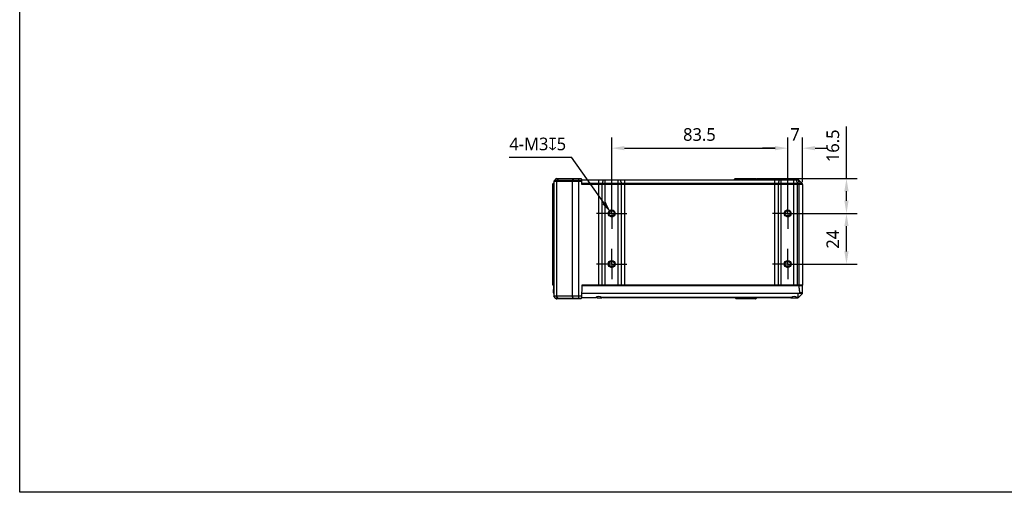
# Model space of a CAD drawing. Header units: millimetres. Extents: x 124 to 521, y 96 to 427.
# Tile 1 of 21: x 124 to 358, y 96 to 208. Entities that reach past the tile are written whole.
import ezdxf

# ---------------------------------------------------------------- set-up
doc = ezdxf.new("R2010")
doc.units = ezdxf.units.MM
doc.header["$LTSCALE"] = 32.67
doc.header["$PDMODE"] = 3
doc.header["$PDSIZE"] = 8
doc.linetypes.add('CENTER', pattern=[0.6, 0.375, -0.075, 0.075, -0.075])
doc.layers.get('0').update_dxf_attribs({"linetype": 'CONTINUOUS'})
doc.layers.get('Defpoints').update_dxf_attribs({"linetype": 'CONTINUOUS'})
for name, color, linetype in [('00_COMPONENTS', 7, 'CONTINUOUS'), ('03_ALL_AXES', 7, 'CONTINUOUS'), ('51__DRAFT_DIMS', 7, 'CONTINUOUS')]:
    doc.layers.add(name, color=color, linetype=linetype)
doc.styles.get("Standard").update_dxf_attribs({"font": 'Roboto-Regular.ttf'})
doc.dimstyles.new('DIMSTYLE_1', dxfattribs={"dimtxt": 3, "dimasz": 3, "dimexe": 2.5, "dimexo": 0.5, "dimgap": 0.75, "dimtad": 1, "dimlfac": 2, "dimdsep": 46, "dimtxsty": 'STANDARD', "dimblk": '_FILLED', "dimblk1": '_FILLED', "dimblk2": '_FILLED', "dimcen": 0.09, "dimclrt": 3, "dimazin": 2, "dimtp": 0.3, "dimtm": 0.3, "dimtfac": 1, "dimtofl": 0, "dimtmove": 0, "dimatfit": 3, "dimldrblk": '_FILLED', "dimfxl": 1, "dimtolj": 1, "dimarcsym": 0})
doc.dimstyles.new('DIMSTYLE_4', dxfattribs={"dimtxt": 3, "dimasz": 3, "dimexe": 2.5, "dimexo": 0.5, "dimgap": 0.75, "dimtad": 1, "dimlfac": 2, "dimdsep": 46, "dimtxsty": 'STANDARD', "dimblk": '_FILLED', "dimblk1": '_FILLED', "dimblk2": '_FILLED', "dimcen": 0.09, "dimclrt": 3, "dimazin": 2, "dimtp": 0.2, "dimtm": 0.2, "dimtfac": 1, "dimtofl": 0, "dimtmove": 0, "dimatfit": 3, "dimldrblk": '_FILLED', "dimfxl": 1, "dimtolj": 1, "dimarcsym": 0})
doc.dimstyles.new('DIMSTYLE_5', dxfattribs={"dimtxt": 3, "dimasz": 3, "dimexe": 2.5, "dimexo": 0.5, "dimtad": 1, "dimlfac": 2, "dimdsep": 46, "dimtxsty": 'STANDARD', "dimblk": '_FILLED', "dimblk1": '_FILLED', "dimblk2": '_FILLED', "dimcen": 0.09, "dimclrt": 3, "dimazin": 2, "dimtp": 0.1, "dimtm": 0.1, "dimtfac": 1, "dimtofl": 0, "dimtmove": 0, "dimatfit": 1, "dimldrblk": '_FILLED', "dimfxl": 1, "dimtolj": 1, "dimarcsym": 0})

# ---------------------------------------------------------------- blocks, each defined once
blk = doc.blocks.new('_FILLED')
at = {"color": 0, "linetype": 'ByBlock'}
blk.add_solid([(0, 0), (-1, 0.167), (-1, -0.167)], dxfattribs=at)
blk = doc.blocks.new('*D16')
at = {"layer": '51__DRAFT_DIMS', "color": 0, "lineweight": -2}
for p, q in [((309.65, 162.28), (322.65, 162.28)), ((320.15, 153.28), (320.15, 159.28)), ((308.76, 150.28), (322.65, 150.28))]:
    blk.add_line(p, q, dxfattribs=at)
at = {"layer": 'Defpoints', "color": 0}
for p in [(309.15, 162.28), (320.15, 162.28), (308.26, 150.28)]:
    blk.add_point(p, dxfattribs=at)
at = {"layer": '51__DRAFT_DIMS', "color": 0, "linetype": 'ByBlock', "lineweight": -2, "xscale": 3, "yscale": 3, "zscale": 3}
for p, rotation in [((320.15, 162.28), 90), ((320.15, 150.28), 270)]:
    blk.add_blockref('_FILLED', p, dxfattribs=dict(at, rotation=rotation))
at = {"layer": '51__DRAFT_DIMS', "insert": (315.4, 156.14), "char_height": 3, "attachment_point": 2, "rotation": 90, "line_spacing_factor": 0.9}
blk.add_mtext('\\A1;24', dxfattribs=at)
blk = doc.blocks.new('*D17')
at = {"layer": '51__DRAFT_DIMS', "color": 0, "lineweight": -2}
for p, q in [((320.15, 170.53), (320.15, 182.88)), ((298.82, 170.53), (322.65, 170.53)), ((320.15, 165.28), (320.15, 167.53)), ((308.9, 162.28), (322.65, 162.28))]:
    blk.add_line(p, q, dxfattribs=at)
at = {"layer": 'Defpoints', "color": 0}
for p in [(298.32, 170.53), (320.15, 170.53), (308.4, 162.28)]:
    blk.add_point(p, dxfattribs=at)
at = {"layer": '51__DRAFT_DIMS', "color": 0, "linetype": 'ByBlock', "lineweight": -2, "xscale": 3, "yscale": 3, "zscale": 3}
for p, rotation in [((320.15, 170.53), 90), ((320.15, 162.28), 270)]:
    blk.add_blockref('_FILLED', p, dxfattribs=dict(at, rotation=rotation))
at = {"layer": '51__DRAFT_DIMS', "insert": (315.4, 174.43), "char_height": 3, "attachment_point": 1, "rotation": 90, "line_spacing_factor": 0.9}
blk.add_mtext('\\A1;16.5', dxfattribs=at)
blk = doc.blocks.new('*D18')
at = {"layer": '51__DRAFT_DIMS', "color": 0, "lineweight": -2}
for p, q in [((264.47, 164.86), (264.47, 180.25)), ((306.22, 164.71), (306.22, 180.25)), ((267.47, 177.75), (303.22, 177.75))]:
    blk.add_line(p, q, dxfattribs=at)
at = {"layer": 'Defpoints', "color": 0}
for p in [(306.22, 177.75), (264.47, 164.36), (306.22, 164.21)]:
    blk.add_point(p, dxfattribs=at)
at = {"layer": '51__DRAFT_DIMS', "color": 0, "linetype": 'ByBlock', "lineweight": -2, "xscale": 3, "yscale": 3, "zscale": 3, "rotation": 180}
blk.add_blockref('_FILLED', (264.47, 177.75), dxfattribs=at)
at = {"layer": '51__DRAFT_DIMS', "color": 0, "linetype": 'ByBlock', "lineweight": -2, "xscale": 3, "yscale": 3, "zscale": 3}
blk.add_blockref('_FILLED', (306.22, 177.75), dxfattribs=at)
at = {"layer": '51__DRAFT_DIMS', "insert": (285.27, 182.5), "char_height": 3, "attachment_point": 2, "line_spacing_factor": 0.9}
blk.add_mtext('\\A1;83.5', dxfattribs=at)
blk = doc.blocks.new('*D19')
at = {"layer": '51__DRAFT_DIMS', "color": 0, "lineweight": -2}
for p, q in [((306.22, 164.52), (306.22, 180.25)), ((309.72, 169.67), (309.72, 180.25)), ((303.22, 177.75), (300.22, 177.75)), ((312.72, 177.75), (315.72, 177.75))]:
    blk.add_line(p, q, dxfattribs=at)
at = {"layer": 'Defpoints', "color": 0}
for p in [(309.72, 177.75), (309.72, 169.17), (306.22, 164.02)]:
    blk.add_point(p, dxfattribs=at)
at = {"layer": '51__DRAFT_DIMS', "color": 0, "linetype": 'ByBlock', "lineweight": -2, "xscale": 3, "yscale": 3, "zscale": 3}
blk.add_blockref('_FILLED', (306.22, 177.75), dxfattribs=at)
at = {"layer": '51__DRAFT_DIMS', "color": 0, "linetype": 'ByBlock', "lineweight": -2, "xscale": 3, "yscale": 3, "zscale": 3, "rotation": 180}
blk.add_blockref('_FILLED', (309.72, 177.75), dxfattribs=at)
at = {"layer": '51__DRAFT_DIMS', "insert": (307.95, 182.5), "char_height": 3, "attachment_point": 2, "line_spacing_factor": 0.9}
blk.add_mtext('\\A1;7', dxfattribs=at)
blk = doc.blocks.new('*D20')
at = {"layer": '51__DRAFT_DIMS', "color": 0, "lineweight": -2}
for p in [(240.18, 175.64), (262.61, 164.79)]:
    blk.add_line(p, (254.92, 175.64), dxfattribs=at)
at = {"layer": '51__DRAFT_DIMS', "color": 0}
for p, q in [((264.69, 161.73), (264.87, 161.73)), ((264.78, 161.64), (264.78, 161.82))]:
    blk.add_line(p, q, dxfattribs=at)
at = {"layer": 'Defpoints', "color": 0}
for p in [(264.34, 162.35), (265.21, 161.12)]:
    blk.add_point(p, dxfattribs=at)
at = {"layer": '51__DRAFT_DIMS', "color": 0, "linetype": 'ByBlock', "lineweight": -2, "xscale": 3, "yscale": 3, "zscale": 3, "rotation": 305.3362042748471}
blk.add_blockref('_FILLED', (264.34, 162.35), dxfattribs=at)
at = {"layer": '51__DRAFT_DIMS', "insert": (240.18, 180.26), "char_height": 3, "attachment_point": 1, "line_spacing_factor": 0.9}
blk.add_mtext('\\A1;{4-M3{\\fgdt;x}5}', dxfattribs=at)

msp = doc.modelspace()

# ---------------------------------------------------------------- linework, layer by layer
msp.add_lwpolyline([(124.0522, 427.0206), (520.6678, 427.0206), (520.6678, 96.1342), (124.0522, 96.1342)], close=True)
at = {"layer": '00_COMPONENTS'}
for p, q in [((251.4237, 170.5271), (257.1701, 170.5271)), ((256.6521, 142.0271), (256.6521, 170.5271)), ((257.1701, 170.5271), (257.4201, 170.2771)), ((293.7201, 170.5271), (293.4701, 170.2771)), ((293.7205, 170.5271), (298.6205, 170.5271)), ((296.4701, 170.2771), (296.4701, 170.5271)), ((298.2205, 170.2771), (298.324, 170.5271)), ((298.324, 170.5271), (298.574, 170.2771)), ((298.6205, 170.5271), (298.8705, 170.2771)), ((250.7201, 169.5271), (250.4701, 169.2771)), ((250.4701, 145.2771), (250.4701, 169.2771)), ((250.4701, 169.2771), (250.7201, 169.2771)), ((250.7201, 169.4087), (250.5951, 169.2771)), ((250.5951, 145.2771), (250.5951, 169.2771)), ((250.7201, 169.8236), (250.7201, 142.6271)), ((257.4201, 169.8236), (250.7201, 169.8236)), ((251.2469, 170.4539), (250.7933, 170.0003)), ((257.4201, 170.0003), (250.7933, 170.0003)), ((251.2469, 170.4539), (257.2433, 170.4539)), ((251.3791, 169.8236), (251.3791, 142.6271)), ((251.7516, 170.4539), (251.4309, 170.0003)), ((255.0611, 169.8236), (255.0611, 142.6271)), ((255.4336, 170.4539), (255.1129, 170.0003)), ((257.4201, 169.1736), (257.4201, 170.2771)), ((257.4201, 170.2771), (308.6166, 170.2771)), ((309.6469, 169.3503), (257.4201, 169.3503)), ((309.7201, 169.1736), (257.4201, 169.1736)), ((261.3804, 145.2771), (261.3804, 170.2771)), ((262.161, 169.1736), (262.161, 145.2771)), ((262.4733, 170.2771), (262.1839, 169.3503)), ((262.9416, 145.2771), (262.9416, 170.2771)), ((265.9986, 145.2771), (265.9986, 170.2771)), ((266.467, 170.2771), (266.7563, 169.3503)), ((266.7792, 145.2771), (266.7792, 169.1736)), ((267.5598, 145.2771), (267.5598, 170.2771)), ((303.1304, 145.2771), (303.1304, 170.2771)), ((303.911, 169.1736), (303.911, 145.2771)), ((304.2233, 170.2771), (303.9339, 169.3503)), ((304.6916, 145.2771), (304.6916, 170.2771)), ((307.6759, 145.2771), (307.6759, 170.2771)), ((308.2111, 170.2771), (308.5418, 169.3503)), ((308.5679, 145.2771), (308.5679, 169.1736)), ((308.7254, 170.2522), (308.916, 169.3503)), ((308.7933, 170.2039), (309.6469, 169.3503)), ((308.9315, 145.2771), (308.9315, 169.1736)), ((309.7201, 169.1736), (309.7201, 145.2771)), ((250.5951, 145.2771), (250.4701, 145.2771)), ((250.6744, 143.433), (250.7201, 145.1771)), ((257.4114, 145.2771), (257.3025, 142.1595)), ((257.3942, 142.2771), (257.4701, 145.1771)), ((257.4079, 145.1771), (257.4539, 145.1771)), ((309.7201, 145.2771), (257.4114, 145.2771)), ((257.4701, 145.1771), (309.7201, 145.1771)), ((257.5235, 145.2732), (257.5201, 145.1771)), ((258.9201, 145.2771), (258.9201, 145.1771)), ((307.8201, 145.2771), (307.8201, 145.1771)), ((309.2166, 145.2771), (309.2201, 145.1771)), ((309.7201, 143.2823), (309.7201, 145.1771)), ((251.2469, 142.1003), (250.7201, 142.6271)), ((257.3188, 142.6271), (250.7201, 142.6271)), ((251.7516, 142.1003), (251.3791, 142.6271)), ((255.4336, 142.1003), (255.0611, 142.6271)), ((309.6926, 143.2497), (257.4196, 143.2497)), ((308.7201, 143.2823), (257.4205, 143.2823)), ((308.7201, 142.3503), (308.7201, 143.2823)), ((309.6926, 143.2497), (308.7933, 142.3503)), ((309.7201, 143.433), (309.0258, 143.433)), ((257.2433, 142.1003), (251.2469, 142.1003)), ((257.1701, 142.0271), (251.4237, 142.0271)), ((257.1701, 142.0271), (257.3025, 142.1595)), ((257.3066, 142.2771), (257.3783, 142.2771)), ((260.6256, 142.2771), (257.3942, 142.2771)), ((260.9466, 142.2771), (262.1218, 142.2771)), ((306.9742, 142.3503), (262.2161, 142.3503)), ((306.7663, 142.2771), (262.4239, 142.2771)), ((293.8377, 142.1595), (293.8336, 142.2771)), ((293.9701, 142.0271), (293.8377, 142.1595)), ((298.7529, 142.1595), (293.8377, 142.1595)), ((298.5169, 142.0271), (293.9705, 142.0271)), ((296.4701, 142.0271), (296.4701, 142.2771)), ((298.6937, 142.1003), (298.8705, 142.2771)), ((306.9247, 142.2771), (308.6166, 142.2771)), ((308.7201, 142.3503), (308.4661, 142.3503))]:
    msp.add_line(p, q, dxfattribs=at)
for centre, radius in [((264.4701, 162.2771), 0.825), ((264.4701, 162.2771), 0.625), ((306.2201, 162.2771), 0.825), ((306.2201, 162.2771), 0.625), ((264.4701, 150.2771), 0.825), ((264.4701, 150.2771), 0.625), ((306.2201, 150.2771), 0.825), ((306.2201, 150.2771), 0.625)]:
    msp.add_circle(centre, radius, dxfattribs=at)
for centre, radius, start, end in [((251.4237, 170.2771), 0.25, 90, 135), ((250.9701, 169.8236), 0.25, 135, 180), ((308.6166, 170.0271), 0.25, 45, 90), ((309.4701, 169.1736), 0.25, 0, 45), ((264.4701, 162.2771), 0.75, 255, 195), ((306.2201, 162.2771), 0.75, 255, 195), ((264.4701, 150.2771), 0.75, 255, 195), ((306.2201, 150.2771), 0.75, 255, 195), ((250.9243, 143.4264), 0.25, 178.5, 215.176927), ((309.5159, 143.4264), 0.25, 315, 324.782538), ((251.4237, 142.2771), 0.25, 225, 270), ((298.5169, 142.2771), 0.25, 270, 315), ((308.6166, 142.5271), 0.25, 276.651496, 315)]:
    msp.add_arc(centre, radius, start, end, dxfattribs=at)
for centre, end_param in [((261.4701, 141.2421), 0.68459137), ((307.7201, 141.2421), 0.59261217)]:
    msp.add_ellipse(centre, major_axis=(0, 1.336), ratio=0.99965709, start_param=-0.59261217, end_param=end_param, dxfattribs=at)
for points, knots in [([(251.8766, 170.5271), (251.841, 170.5271), (251.791, 170.5028), (251.7595, 170.4651), (251.7516, 170.4539)], [0, 0, 0, 0, 0.72261563, 1, 1, 1, 1]), ([(255.5586, 170.5271), (255.523, 170.5271), (255.473, 170.5028), (255.4415, 170.4651), (255.4336, 170.4539)], [0, 0, 0, 0, 0.72261563, 1, 1, 1, 1]), ([(251.3791, 169.8236), (251.3791, 169.8399), (251.3833, 169.9016), (251.4046, 169.9631), (251.4309, 170.0003)], [0, 0, 0, 0, 0.26315703, 1, 1, 1, 1]), ([(255.0611, 169.8236), (255.0611, 169.8399), (255.0653, 169.9016), (255.0865, 169.9631), (255.1129, 170.0003)], [0, 0, 0, 0, 0.26315703, 1, 1, 1, 1]), ([(262.161, 169.1736), (262.161, 169.1898), (262.1629, 169.2493), (262.171, 169.309), (262.1839, 169.3503)], [0, 0, 0, 0, 0.27317684, 1, 1, 1, 1]), ([(266.7792, 169.1736), (266.7792, 169.1898), (266.7773, 169.2493), (266.7692, 169.309), (266.7563, 169.3503)], [0, 0, 0, 0, 0.27317684, 1, 1, 1, 1]), ([(303.911, 169.1736), (303.911, 169.1898), (303.9129, 169.2493), (303.921, 169.309), (303.9339, 169.3503)], [0, 0, 0, 0, 0.27317684, 1, 1, 1, 1]), ([(308.5679, 169.1736), (308.5679, 169.1898), (308.5658, 169.2494), (308.5564, 169.3094), (308.5418, 169.3503)], [0, 0, 0, 0, 0.27238758, 1, 1, 1, 1]), ([(308.9315, 169.1736), (308.9315, 169.1898), (308.9302, 169.249), (308.9249, 169.3083), (308.916, 169.3503)], [0, 0, 0, 0, 0.27459616, 1, 1, 1, 1]), ([(308.7201, 145.1771), (308.7215, 145.1771), (308.7244, 145.1769), (308.7272, 145.1761), (308.7286, 145.1757)], [0, 0, 0, 0, 0.49839412, 1, 1, 1, 1]), ([(308.7756, 145.1184), (308.8061, 145.0542), (308.8393, 144.9142), (308.8925, 144.6355), (308.9394, 144.2823), (308.9863, 143.8581), (309.0131, 143.5747), (309.0258, 143.433)], [0, 0, 0, 0, 0.12482266, 0.24983962, 0.49988237, 0.74993987, 1, 1, 1, 1]), ([(309.0258, 143.433), (309.0285, 143.403), (308.9786, 143.3285), (308.8586, 143.2925), (308.7665, 143.2823), (308.7201, 143.2823)], [0, 0, 0, 0, 0.24542217, 0.62175517, 1, 1, 1, 1]), ([(251.8766, 142.0271), (251.841, 142.0271), (251.791, 142.0514), (251.7595, 142.0892), (251.7516, 142.1003)], [0, 0, 0, 0, 0.72261563, 1, 1, 1, 1]), ([(255.5586, 142.0271), (255.523, 142.0271), (255.473, 142.0514), (255.4415, 142.0892), (255.4336, 142.1003)], [0, 0, 0, 0, 0.72261563, 1, 1, 1, 1]), ([(262.4239, 142.2771), (262.407, 142.2771), (262.333, 142.2857), (262.2635, 142.3184), (262.2161, 142.3503)], [0, 0, 0, 0, 0.22750473, 1, 1, 1, 1]), ([(306.9742, 142.3503), (306.9573, 142.339), (306.8937, 142.3018), (306.82, 142.2771), (306.7663, 142.2771)], [0, 0, 0, 0, 0.27419071, 1, 1, 1, 1])]:
    msp.add_open_spline(points, degree=3, knots=knots, dxfattribs=at)
for points in [[(308.7286, 145.1757), (308.752, 145.1678), (308.765, 145.1407), (308.7756, 145.1184)], [(308.5883, 142.2912), (308.545, 142.3045), (308.5036, 142.3251), (308.4661, 142.3503)], [(308.6455, 142.2788), (308.6261, 142.2811), (308.6069, 142.2854), (308.5883, 142.2912)], [(308.7201, 142.3503), (308.7302, 142.3392), (308.7417, 142.3275), (308.7454, 142.3129)]]:
    msp.add_open_spline(points, degree=3, dxfattribs=at)
at = {"layer": '03_ALL_AXES', "linetype": 'CENTER'}
for p, q in [((264.4701, 162.2771), (264.4701, 165.9021)), ((306.2201, 162.2771), (306.2201, 165.9021)), ((264.4701, 162.2771), (260.8451, 162.2771)), ((264.4701, 162.2771), (264.4701, 158.6521)), ((264.4701, 162.2771), (268.0951, 162.2771)), ((306.2201, 162.2771), (302.5951, 162.2771)), ((306.2201, 162.2771), (306.2201, 158.6521)), ((306.2201, 162.2771), (309.8451, 162.2771)), ((264.4701, 150.2771), (264.4701, 153.9021)), ((306.2201, 150.2771), (306.2201, 153.9021)), ((264.4701, 150.2771), (260.8451, 150.2771)), ((264.4701, 150.2771), (264.4701, 146.6521)), ((264.4701, 150.2771), (268.0951, 150.2771)), ((306.2201, 150.2771), (302.5951, 150.2771)), ((306.2201, 150.2771), (306.2201, 146.6521)), ((306.2201, 150.2771), (309.8451, 150.2771))]:
    msp.add_line(p, q, dxfattribs=at)

# ---------------------------------------------------------------- dimensions: what is measured, and where the dimension line sits
at = {"layer": '51__DRAFT_DIMS', "color": 8}
for base, p1, p2, dimstyle, picture, middle in [((306.2201, 177.7483), (264.4701, 164.3563), (306.2201, 164.2107), 'DIMSTYLE_1', '*D18', (285.266, 177.7483)), ((309.7201, 177.7483), (306.2201, 164.0224), (309.7201, 169.1736), 'DIMSTYLE_4', '*D19', (307.9525, 177.7483))]:
    dim = msp.add_linear_dim(base=base, p1=p1, p2=p2, dimstyle=dimstyle, override={"dimclrt": 256}, dxfattribs=at)
    dim.commit()
    dim.dimension.update_dxf_attribs({"geometry": picture, "text_midpoint": middle, "dimtype": 160})
for base, p1, p2, picture, middle in [((320.1459, 170.5271), (308.404, 162.2771), (298.324, 170.5271), '*D17', (320.1459, 178.28)), ((320.1459, 162.2771), (308.2588, 150.2771), (309.1531, 162.2771), '*D16', (320.1459, 156.1396))]:
    dim = msp.add_linear_dim(base=base, p1=p1, p2=p2, angle=90, dimstyle='DIMSTYLE_4', override={"dimclrt": 256}, dxfattribs=at)
    dim.commit()
    dim.dimension.update_dxf_attribs({"geometry": picture, "text_midpoint": middle, "dimtype": 160})
at = {"layer": '51__DRAFT_DIMS'}
dim = msp.add_diameter_dim_2p(p1=(265.2122, 161.1217), p2=(264.3447, 162.3453), text='{4-M<>{\\fgdt;x}5}', dimstyle='DIMSTYLE_5', override={"dimtih": 1, "dimtoh": 1, "dimpost": '<>', "dimclrt": 256}, dxfattribs=at)
dim.commit()
dim.dimension.update_dxf_attribs({"geometry": '*D20', "text_midpoint": (247.2382, 175.638), "dimtype": 163})

doc.saveas('drawing.dxf')
